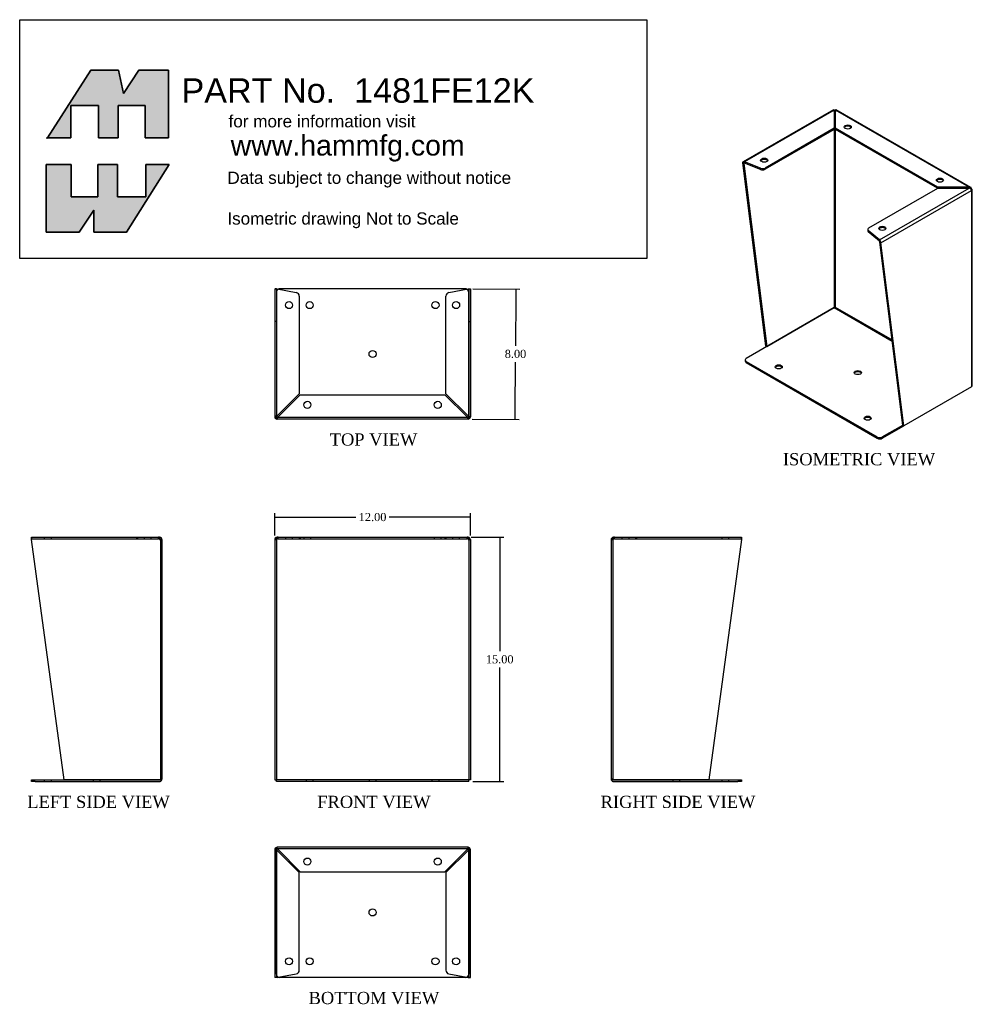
# Model space of a CAD drawing. Header units: inches. Extents: x 0 to 58.5, y 0.3 to 60.7.
import ezdxf
from ezdxf.enums import TextEntityAlignment as Align
from ezdxf.lldxf.tags import DXFTag

# ---------------------------------------------------------------- set-up
doc = ezdxf.new("R2010")
doc.units = ezdxf.units.IN
doc.header["$MEASUREMENT"] = 0
doc.layers.add('COM49136-16', color=7, linetype='Continuous')
doc.layers.add('Default', color=7, linetype='Continuous')
doc.styles.add('SEACAD_Times_New_Roman', font='times.ttf')
tags = doc.linetypes.add('HIDDEN2', pattern=[0.1875, 0.125, -0.0625]).pattern_tags.tags
tags[6:7] = [DXFTag(74, 4), DXFTag(75, 0), DXFTag(340, '0'), DXFTag(46, 0.0), DXFTag(50, 0.0), DXFTag(44, 0.0), DXFTag(45, 0.0)]
tags[4:5] = [DXFTag(74, 4), DXFTag(75, 0), DXFTag(340, '0'), DXFTag(46, 0.0), DXFTag(50, 0.0), DXFTag(44, 0.0), DXFTag(45, 0.0)]
doc.dimstyles.new('ANSI', dxfattribs={"dimtxt": 0.5, "dimasz": 0.5, "dimexe": 0.25, "dimexo": 0.25, "dimgap": 0.25, "dimtad": 0, "dimtih": 1, "dimtoh": 1, "dimzin": 4, "dimdsep": 46, "dimtxsty": 'SEACAD_Times_New_Roman', "dimblk1": '_SE_FILLED', "dimblk2": '_SE_FILLED', "dimsah": 1, "dimcen": 0.25, "dimadec": 0, "dimazin": 0, "dimtfac": 1, "dimtofl": 0, "dimtmove": 0, "dimatfit": 3, "dimfxl": 0, "dimtolj": 1, "dimtzin": 4, "dimarcsym": 0})

# ---------------------------------------------------------------- blocks, each defined once
blk = doc.blocks.new('SG')
at = {"layer": 'Default', "color": 7, "linetype": 'Continuous'}
for p, q in [((12.185, 48.338), (12.185, 52.494)), ((12.185, 52.494), (13.705, 52.494)), ((13.705, 52.494), (13.705, 50.502)), ((15.355, 50.502), (15.355, 52.494)), ((15.355, 52.494), (16.554, 52.494)), ((16.554, 52.494), (16.554, 50.502)), ((19.724, 52.494), (17.111, 48.338)), ((18.289, 50.502), (18.289, 52.494)), ((18.289, 52.494), (19.724, 52.494)), ((13.705, 50.502), (15.355, 50.502)), ((16.554, 50.502), (18.289, 50.502)), ((15.098, 49.688), (14.198, 48.338)), ((15.098, 48.338), (15.098, 49.688)), ((14.198, 48.338), (12.185, 48.338)), ((17.111, 48.338), (15.098, 48.338))]:
    blk.add_line(p, q, dxfattribs=at)
blk = doc.blocks.new('SE')
blk.add_blockref('SG', (0, 0))
blk = doc.blocks.new('SG1')
at = {"layer": 'Default', "color": 7, "linetype": 'Continuous'}
for p, q in [((14.926, 58.277), (12.255, 54.121)), ((16.618, 58.277), (14.926, 58.277)), ((16.918, 56.842), (16.618, 58.277)), ((17.861, 58.277), (16.918, 56.842)), ((19.681, 58.277), (17.861, 58.277)), ((19.681, 54.121), (19.681, 58.277)), ((13.684, 54.121), (13.684, 56.113)), ((13.684, 56.113), (15.397, 56.113)), ((15.397, 56.113), (15.397, 54.121)), ((16.597, 54.121), (16.597, 56.113)), ((16.597, 56.113), (18.246, 56.113)), ((18.246, 56.113), (18.246, 54.121)), ((12.255, 54.121), (13.684, 54.121)), ((15.397, 54.121), (16.597, 54.121)), ((18.246, 54.121), (19.681, 54.121))]:
    blk.add_line(p, q, dxfattribs=at)
blk = doc.blocks.new('SE1')
blk.add_blockref('SG1', (0, 0))
blk = doc.blocks.new('SE2')
at = {"layer": 'COM49136-16', "color": 7, "linetype": 'Continuous'}
for p, q in [((11.277, 29.469), (11.277, 29.556)), ((13.275, 14.707), (11.277, 29.469)), ((11.288, 29.612), (19.076, 29.612)), ((19.134, 29.612), (19.076, 29.612)), ((19.134, 29.517), (19.134, 29.612)), ((19.134, 29.556), (19.134, 29.469)), ((19.134, 29.469), (19.277, 29.469)), ((19.134, 29.469), (19.134, 29.469)), ((19.172, 29.499), (19.247, 29.556)), ((19.277, 29.469), (19.277, 14.755)), ((11.277, 14.612), (11.277, 14.707)), ((11.277, 14.707), (11.497, 14.707)), ((11.497, 14.612), (11.277, 14.612)), ((11.497, 14.707), (19.134, 14.707)), ((11.497, 14.612), (19.134, 14.612)), ((19.134, 14.707), (13.275, 14.707)), ((19.134, 14.707), (19.269, 14.707)), ((19.269, 14.707), (19.134, 14.707))]:
    blk.add_line(p, q, dxfattribs=at)
at = {"layer": 'COM49136-16', "color": 7, "linetype": 'HIDDEN2'}
for p, q in [((11.288, 29.517), (11.288, 29.612)), ((11.288, 29.517), (19.076, 29.517)), ((12.058, 29.612), (12.058, 29.517)), ((12.495, 29.517), (12.495, 29.612)), ((17.719, 29.612), (17.719, 29.517)), ((17.777, 29.612), (17.777, 29.517)), ((18.183, 29.612), (18.183, 29.517)), ((18.62, 29.517), (18.62, 29.612)), ((19.076, 29.517), (19.076, 29.612)), ((19.134, 29.517), (19.076, 29.517)), ((19.182, 29.469), (19.182, 14.755)), ((12.059, 14.707), (12.059, 14.612)), ((12.496, 14.612), (12.496, 14.707)), ((15.059, 14.707), (15.059, 14.612)), ((15.496, 14.612), (15.496, 14.707)), ((19.182, 14.755), (19.277, 14.755))]:
    blk.add_line(p, q, dxfattribs=at)
for centre, radius, start, end in [((19.072, 29.407), 0.11, 56.06422, 87.84538), ((19.134, 14.755), 0.048, 270, 0)]:
    blk.add_arc(centre, radius, start, end, dxfattribs=at)
at = {"layer": 'COM49136-16', "color": 7, "linetype": 'Continuous'}
for centre, radius, start, end in [((19.134, 29.469), 0.143, 37.58384, 90), ((19.134, 29.469), 0.048, 37.58398, 89.99986), ((19.134, 29.469), 0.048, 0, 37.58384), ((19.134, 29.469), 0.143, 0, 37.58384), ((19.134, 14.755), 0.143, 270, 340.38706), ((19.134, 14.755), 0.143, 340.38706, 0)]:
    blk.add_arc(centre, radius, start, end, dxfattribs=at)
at = {"layer": 'COM49136-16', "color": 7, "linetype": 'HIDDEN2'}
blk.add_ellipse((19.134, 14.755), major_axis=(-0.048, 0), ratio=0.99836, start_param=1.570796, end_param=3.141593, dxfattribs=at)
at = {"layer": 'COM49136-16', "color": 7, "linetype": 'Continuous'}
blk.add_ellipse((19.134, 14.755), major_axis=(-0.143, 0), ratio=0.99836, start_param=2.799282, end_param=3.141593, dxfattribs=at)
for points in [[(11.277, 29.556), (11.279, 29.574), (11.28, 29.588), (11.284, 29.607), (11.286, 29.612), (11.288, 29.612)], [(19.076, 29.612), (19.086, 29.612), (19.095, 29.607), (19.115, 29.588), (19.124, 29.574), (19.134, 29.556)]]:
    blk.add_open_spline(points, degree=3, knots=[0, 0, 0, 0, 0.5, 0.5, 1, 1, 1, 1], dxfattribs=at)
at = {"layer": 'COM49136-16', "color": 7, "linetype": 'HIDDEN2'}
blk.add_open_spline([(11.277, 29.499), (11.279, 29.504), (11.28, 29.509), (11.284, 29.516), (11.286, 29.517), (11.288, 29.517)], degree=3, knots=[0, 0, 0, 0, 0.5, 0.5, 1, 1, 1, 1], dxfattribs=at)
blk = doc.blocks.new('SE3')
at = {"layer": 'COM49136-16', "color": 7, "linetype": 'Continuous'}
for p, q in [((26.206, 29.469), (26.206, 14.707)), ((26.206, 29.469), (26.349, 29.469)), ((26.311, 29.499), (26.236, 29.556)), ((26.407, 29.612), (26.349, 29.612)), ((26.349, 29.556), (26.349, 29.612)), ((26.349, 29.469), (26.349, 29.556)), ((26.407, 29.612), (38.006, 29.612)), ((38.063, 29.612), (38.006, 29.612)), ((38.063, 29.556), (38.063, 29.612)), ((38.063, 29.556), (38.063, 29.469)), ((38.063, 29.469), (38.206, 29.469)), ((38.101, 29.499), (38.177, 29.556)), ((38.206, 29.469), (38.206, 14.707)), ((26.206, 14.707), (26.301, 14.707)), ((26.301, 14.707), (26.349, 14.755)), ((26.301, 14.707), (26.349, 14.755)), ((26.301, 14.612), (26.301, 14.707)), ((38.111, 14.612), (26.301, 14.612)), ((38.111, 14.707), (38.063, 14.755)), ((38.111, 14.707), (38.063, 14.755)), ((38.206, 14.707), (38.111, 14.707)), ((38.111, 14.612), (38.111, 14.707))]:
    blk.add_line(p, q, dxfattribs=at)
at = {"layer": 'COM49136-16', "color": 7, "linetype": 'HIDDEN2'}
for p, q in [((26.301, 29.469), (26.301, 14.707)), ((26.407, 29.517), (26.349, 29.517)), ((26.407, 29.517), (26.407, 29.612)), ((26.407, 29.517), (38.006, 29.517)), ((26.863, 29.612), (26.863, 29.517)), ((27.3, 29.517), (27.3, 29.612)), ((27.706, 29.612), (27.706, 29.517)), ((27.764, 29.612), (27.764, 29.517)), ((27.988, 29.612), (27.988, 29.517)), ((28.425, 29.517), (28.425, 29.612)), ((35.988, 29.612), (35.988, 29.517)), ((36.425, 29.517), (36.425, 29.612)), ((36.649, 29.612), (36.649, 29.517)), ((36.706, 29.612), (36.706, 29.517)), ((37.113, 29.612), (37.113, 29.517)), ((37.55, 29.517), (37.55, 29.612)), ((38.006, 29.517), (38.006, 29.612)), ((38.063, 29.517), (38.006, 29.517)), ((38.111, 29.469), (38.111, 14.707)), ((38.111, 14.707), (26.301, 14.707)), ((28.129, 14.707), (28.129, 14.612)), ((28.566, 14.612), (28.566, 14.707)), ((31.988, 14.707), (31.988, 14.612)), ((32.425, 14.612), (32.425, 14.707)), ((35.847, 14.707), (35.847, 14.612)), ((36.284, 14.612), (36.284, 14.707))]:
    blk.add_line(p, q, dxfattribs=at)
at = {"layer": 'COM49136-16', "color": 7, "linetype": 'Continuous'}
for centre, radius, start, end in [((26.349, 29.469), 0.143, 142.41616, 180), ((26.349, 29.469), 0.143, 90.00005, 142.41611), ((26.349, 29.469), 0.048, 142.41616, 180), ((26.349, 29.469), 0.048, 90, 142.41616), ((38.063, 29.469), 0.143, 37.58388, 89.99998), ((38.063, 29.469), 0.048, 37.58384, 90), ((38.063, 29.469), 0.048, 0, 37.58384), ((38.063, 29.469), 0.143, 0, 37.58384)]:
    blk.add_arc(centre, radius, start, end, dxfattribs=at)
at = {"layer": 'COM49136-16', "color": 7, "linetype": 'HIDDEN2'}
for centre, start, end in [((26.411, 29.407), 92.15471, 123.93569), ((38.002, 29.407), 56.06431, 87.84529)]:
    blk.add_arc(centre, 0.11, start, end, dxfattribs=at)
at = {"layer": 'COM49136-16', "color": 7, "linetype": 'Continuous'}
for points in [[(26.407, 29.612), (26.397, 29.612), (26.388, 29.607), (26.368, 29.588), (26.359, 29.574), (26.349, 29.556)], [(38.063, 29.556), (38.054, 29.574), (38.044, 29.588), (38.025, 29.607), (38.015, 29.612), (38.006, 29.612)]]:
    blk.add_open_spline(points, degree=3, knots=[0, 0, 0, 0, 0.5, 0.5, 1, 1, 1, 1], dxfattribs=at)
blk = doc.blocks.new('SE4')
at = {"layer": 'COM49136-16', "color": 7, "linetype": 'Continuous'}
for p, q in [((46.849, 29.469), (46.849, 14.755)), ((46.849, 29.469), (46.992, 29.469)), ((46.953, 29.499), (46.878, 29.556)), ((47.049, 29.612), (46.992, 29.612)), ((46.992, 29.517), (46.992, 29.612)), ((46.992, 29.469), (46.992, 29.556)), ((46.992, 29.469), (46.992, 29.469)), ((47.049, 29.612), (54.838, 29.612)), ((54.849, 29.469), (52.85, 14.707)), ((54.849, 29.556), (54.849, 29.469)), ((46.992, 14.707), (46.857, 14.707)), ((46.857, 14.707), (46.992, 14.707)), ((52.85, 14.707), (46.992, 14.707)), ((46.992, 14.707), (54.628, 14.707)), ((46.992, 14.612), (54.628, 14.612)), ((54.628, 14.707), (54.848, 14.707)), ((54.848, 14.612), (54.628, 14.612)), ((54.848, 14.707), (54.848, 14.612))]:
    blk.add_line(p, q, dxfattribs=at)
at = {"layer": 'COM49136-16', "color": 7, "linetype": 'HIDDEN2'}
for p, q in [((46.944, 29.469), (46.944, 14.755)), ((47.049, 29.517), (46.992, 29.517)), ((47.049, 29.517), (47.049, 29.612)), ((47.049, 29.517), (54.838, 29.517)), ((47.505, 29.612), (47.505, 29.517)), ((47.942, 29.517), (47.942, 29.612)), ((48.349, 29.612), (48.349, 29.517)), ((48.406, 29.612), (48.406, 29.517)), ((53.63, 29.612), (53.63, 29.517)), ((54.067, 29.517), (54.067, 29.612)), ((54.838, 29.517), (54.838, 29.612)), ((46.944, 14.755), (46.849, 14.755)), ((50.63, 14.707), (50.63, 14.612)), ((51.067, 14.612), (51.067, 14.707)), ((53.63, 14.707), (53.63, 14.612)), ((54.067, 14.612), (54.067, 14.707))]:
    blk.add_line(p, q, dxfattribs=at)
at = {"layer": 'COM49136-16', "color": 7, "linetype": 'Continuous'}
for centre, radius, start, end in [((46.992, 29.469), 0.143, 142.41616, 180), ((46.992, 29.469), 0.143, 90, 142.41616), ((46.992, 29.469), 0.048, 142.41616, 180), ((46.992, 29.469), 0.048, 90.00014, 142.41602), ((46.992, 14.755), 0.143, 180, 199.61294), ((46.992, 14.755), 0.143, 199.61294, 270)]:
    blk.add_arc(centre, radius, start, end, dxfattribs=at)
at = {"layer": 'COM49136-16', "color": 7, "linetype": 'HIDDEN2'}
for centre, radius, start, end in [((47.053, 29.407), 0.11, 92.15462, 123.93578), ((46.992, 14.755), 0.048, 180, 270)]:
    blk.add_arc(centre, radius, start, end, dxfattribs=at)
at = {"layer": 'COM49136-16', "color": 7, "linetype": 'Continuous'}
blk.add_ellipse((46.992, 14.755), major_axis=(0.143, 0), ratio=0.99836, start_param=3.141593, end_param=3.483903, dxfattribs=at)
at = {"layer": 'COM49136-16', "color": 7, "linetype": 'HIDDEN2'}
blk.add_ellipse((46.992, 14.755), major_axis=(0.048, 0), ratio=0.99836, start_param=3.141593, end_param=4.712389, dxfattribs=at)
at = {"layer": 'COM49136-16', "color": 7, "linetype": 'Continuous'}
for points in [[(46.992, 29.556), (47.001, 29.574), (47.011, 29.588), (47.03, 29.607), (47.039, 29.612), (47.049, 29.612)], [(54.838, 29.612), (54.84, 29.612), (54.841, 29.607), (54.845, 29.588), (54.847, 29.574), (54.849, 29.556)]]:
    blk.add_open_spline(points, degree=3, knots=[0, 0, 0, 0, 0.5, 0.5, 1, 1, 1, 1], dxfattribs=at)
at = {"layer": 'COM49136-16', "color": 7, "linetype": 'HIDDEN2'}
blk.add_open_spline([(54.838, 29.517), (54.84, 29.517), (54.841, 29.516), (54.845, 29.509), (54.847, 29.504), (54.849, 29.499)], degree=3, knots=[0, 0, 0, 0, 0.5, 0.5, 1, 1, 1, 1], dxfattribs=at)
blk = doc.blocks.new('SE5')
at = {"layer": 'COM49136-16', "color": 7, "linetype": 'Continuous'}
for p, q in [((26.206, 10.43), (26.206, 4.572)), ((26.301, 10.565), (26.301, 10.43)), ((26.301, 10.43), (26.301, 10.565)), ((26.301, 10.43), (26.301, 10.43)), ((26.301, 10.43), (26.301, 4.572)), ((26.301, 2.794), (26.301, 10.43)), ((38.063, 10.573), (26.349, 10.573)), ((38.111, 10.565), (38.111, 10.43)), ((38.111, 10.43), (38.111, 10.565)), ((38.111, 10.43), (38.111, 10.43)), ((38.111, 4.572), (38.111, 10.43)), ((38.111, 10.43), (38.111, 2.794)), ((38.206, 4.572), (38.206, 10.43)), ((26.301, 4.572), (26.206, 4.572)), ((26.206, 4.572), (26.206, 2.573)), ((26.301, 4.572), (26.301, 2.573)), ((38.111, 4.572), (38.206, 4.572)), ((38.111, 2.573), (38.111, 4.572)), ((38.206, 2.573), (38.206, 4.572)), ((26.301, 2.573), (26.206, 2.573)), ((26.301, 2.573), (26.311, 2.573)), ((26.349, 2.584), (26.422, 2.597)), ((37.891, 2.574), (26.521, 2.574)), ((37.991, 2.597), (38.063, 2.584)), ((38.101, 2.573), (38.111, 2.573)), ((38.111, 2.573), (38.206, 2.573))]:
    blk.add_line(p, q, dxfattribs=at)
at = {"layer": 'COM49136-16', "color": 7, "linetype": 'HIDDEN2'}
for p, q in [((26.301, 10.43), (26.206, 10.43)), ((26.311, 10.43), (26.301, 10.43)), ((26.349, 10.478), (26.349, 10.573)), ((38.063, 10.478), (26.349, 10.478)), ((26.349, 10.478), (26.349, 10.468)), ((27.706, 9.016), (26.349, 10.373)), ((26.407, 10.43), (27.764, 9.073)), ((36.649, 9.073), (38.006, 10.43)), ((38.063, 10.373), (36.706, 9.016)), ((38.063, 10.478), (38.063, 10.573)), ((38.063, 10.468), (38.063, 10.478)), ((38.111, 10.43), (38.101, 10.43)), ((38.111, 10.43), (38.206, 10.43)), ((27.764, 9.073), (36.649, 9.073)), ((27.706, 3.021), (27.706, 9.016)), ((36.706, 9.016), (36.706, 3.021)), ((26.422, 2.597), (27.527, 2.805)), ((36.886, 2.805), (37.991, 2.597))]:
    blk.add_line(p, q, dxfattribs=at)
for centre in [(28.206, 9.698), (36.206, 9.698), (27.081, 3.573), (37.331, 3.573)]:
    blk.add_circle(centre, 0.218, dxfattribs=at)
at = {"layer": 'COM49136-16', "color": 7, "linetype": 'Continuous'}
for centre in [(32.206, 6.574), (28.347, 3.574), (36.065, 3.574)]:
    blk.add_circle(centre, 0.218, dxfattribs=at)
for centre, radius, start, end in [((26.349, 10.43), 0.143, 109.61294, 180), ((26.349, 10.43), 0.143, 90, 109.61294), ((38.063, 10.43), 0.143, 70.38706, 90), ((38.063, 10.43), 0.143, 0, 70.38706), ((26.521, 2.794), 0.22, 180, 270), ((26.419, 2.266), 0.326, 102.32585, 109.28398), ((37.891, 2.794), 0.22, 270, 0), ((37.994, 2.266), 0.326, 70.71602, 77.67415)]:
    blk.add_arc(centre, radius, start, end, dxfattribs=at)
at = {"layer": 'COM49136-16', "color": 7, "linetype": 'HIDDEN2'}
for centre, radius, start, end in [((26.6, 11.008), 0.683, 237.77093, 248.44518), ((26.349, 10.43), 0.048, 90, 180), ((26.602, 10.581), 0.327, 207.45412, 219.54393), ((25.771, 10.179), 0.683, 21.55481, 32.22908), ((26.198, 10.178), 0.327, 50.4561, 62.54584), ((38.641, 10.179), 0.683, 147.77092, 158.44519), ((38.214, 10.178), 0.327, 117.45416, 129.5439), ((38.063, 10.43), 0.048, 0, 90), ((37.812, 11.008), 0.683, 291.55482, 302.22907), ((37.811, 10.581), 0.327, 320.45607, 332.54588), ((26.539, -0.013), 2.604, 94.17513, 96.68014), ((27.486, 3.021), 0.22, 280.6113, 0), ((36.926, 3.021), 0.22, 180, 259.3887), ((37.874, -0.013), 2.604, 83.31986, 85.82487)]:
    blk.add_arc(centre, radius, start, end, dxfattribs=at)
at = {"layer": 'COM49136-16', "color": 7, "linetype": 'Continuous'}
for centre, start_param, end_param in [((26.349, 10.43), 3.141593, 3.483903), ((38.063, 10.43), 2.799282, 3.141593)]:
    blk.add_ellipse(centre, major_axis=(0, -0.143), ratio=0.99836, start_param=start_param, end_param=end_param, dxfattribs=at)
at = {"layer": 'COM49136-16', "color": 7, "linetype": 'HIDDEN2'}
for centre, start_param, end_param in [((26.349, 10.43), 3.141593, 4.712389), ((38.063, 10.43), 1.570796, 3.141593)]:
    blk.add_ellipse(centre, major_axis=(0, -0.048), ratio=0.99836, start_param=start_param, end_param=end_param, dxfattribs=at)
blk = doc.blocks.new('SE6')
at = {"layer": 'COM49136-16', "color": 7, "linetype": 'Continuous'}
for p, q in [((26.206, 44.859), (26.236, 44.859)), ((26.206, 44.859), (26.206, 37.002)), ((26.311, 44.859), (26.236, 44.859)), ((26.349, 44.848), (27.527, 44.628)), ((37.891, 44.858), (26.521, 44.858)), ((36.886, 44.628), (38.063, 44.848)), ((38.101, 44.859), (38.177, 44.859)), ((38.177, 44.859), (38.206, 44.859)), ((38.206, 44.859), (38.206, 37.002)), ((27.706, 44.411), (27.706, 38.416)), ((36.706, 38.416), (36.706, 44.411)), ((27.706, 38.416), (26.349, 37.059)), ((26.407, 37.002), (27.764, 38.359)), ((27.764, 38.359), (36.649, 38.359)), ((36.649, 38.359), (38.006, 37.002)), ((38.063, 37.059), (36.706, 38.416)), ((26.236, 37.002), (26.206, 37.002)), ((26.206, 37.002), (26.206, 37.002)), ((26.311, 37.002), (26.236, 37.002)), ((26.301, 37.002), (26.301, 37.002)), ((26.301, 36.999), (26.301, 37.002)), ((26.301, 37.002), (26.301, 37.002)), ((26.349, 36.964), (26.349, 36.889)), ((26.349, 36.859), (26.349, 36.889)), ((38.063, 36.964), (38.063, 36.889)), ((38.063, 36.889), (38.063, 36.859)), ((38.101, 37.002), (38.177, 37.002)), ((38.111, 37.002), (38.111, 37.002)), ((38.111, 36.999), (38.111, 37.002)), ((38.111, 37.002), (38.111, 37.002)), ((38.206, 37.002), (38.177, 37.002)), ((38.206, 37.002), (38.206, 37.002)), ((38.063, 36.859), (26.349, 36.859))]:
    blk.add_line(p, q, dxfattribs=at)
at = {"layer": 'COM49136-16', "color": 7, "linetype": 'HIDDEN2'}
for p, q in [((26.301, 44.859), (26.301, 37.002)), ((38.111, 44.859), (38.111, 37.002)), ((26.301, 44.638), (26.301, 37.002)), ((38.111, 37.002), (38.111, 44.638)), ((26.301, 42.86), (26.206, 42.86)), ((38.111, 42.86), (38.206, 42.86)), ((26.301, 36.867), (26.301, 37.002)), ((26.301, 36.867), (26.301, 36.999)), ((38.063, 36.954), (26.349, 36.954)), ((38.111, 36.867), (38.111, 37.002)), ((38.111, 36.867), (38.111, 36.999))]:
    blk.add_line(p, q, dxfattribs=at)
at = {"layer": 'COM49136-16', "color": 7, "linetype": 'Continuous'}
for centre in [(27.081, 43.859), (28.347, 43.858), (36.065, 43.858), (37.331, 43.859), (32.206, 40.858), (28.206, 37.734), (36.206, 37.734)]:
    blk.add_circle(centre, 0.218, dxfattribs=at)
for centre, radius, start, end in [((26.539, 47.445), 2.604, 263.31986, 265.82487), ((26.419, 45.166), 0.326, 250.71602, 257.67415), ((26.521, 44.638), 0.22, 90, 116.93449), ((37.891, 44.638), 0.22, 63.06551, 90), ((37.874, 47.445), 2.604, 274.17513, 276.68014), ((37.994, 45.166), 0.326, 282.32585, 289.28398), ((27.486, 44.411), 0.22, 0, 79.3887), ((36.926, 44.411), 0.22, 100.6113, 180), ((26.349, 37.002), 0.143, 180, 270), ((26.6, 36.424), 0.683, 111.55482, 122.22907), ((26.349, 37.002), 0.048, 180, 270), ((26.602, 36.851), 0.327, 140.45607, 152.54588), ((26.198, 37.254), 0.327, 297.45416, 309.5439), ((25.771, 37.253), 0.683, 327.77092, 338.44519), ((38.214, 37.254), 0.327, 230.4561, 242.54584), ((38.641, 37.253), 0.683, 201.55481, 212.22908), ((37.812, 36.424), 0.683, 57.77093, 68.44518), ((37.811, 36.851), 0.327, 27.45412, 39.54393), ((38.063, 37.002), 0.048, 270, 0), ((38.063, 37.002), 0.143, 270, 0)]:
    blk.add_arc(centre, radius, start, end, dxfattribs=at)
at = {"layer": 'COM49136-16', "color": 7, "linetype": 'HIDDEN2'}
for centre, start, end in [((26.521, 44.638), 116.93449, 180), ((37.891, 44.638), 0, 63.06551)]:
    blk.add_arc(centre, 0.22, start, end, dxfattribs=at)
at = {"layer": 'COM49136-16', "color": 7, "linetype": 'Continuous'}
for centre, start_param, end_param in [((26.349, 37.002), 1.570796, 3.058709), ((38.063, 37.002), 3.224476, 4.712389)]:
    blk.add_ellipse(centre, major_axis=(0, 0.048), ratio=0.99836, start_param=start_param, end_param=end_param, dxfattribs=at)
at = {"layer": 'COM49136-16', "color": 7, "linetype": 'HIDDEN2'}
for centre, major_axis, start_param, end_param in [((26.349, 37.002), (0, 0.048), 3.058709, 3.141593), ((38.063, 37.002), (0, 0.048), 3.141593, 3.224476), ((26.349, 37.002), (0, 0.143), 2.799282, 3.141593)]:
    blk.add_ellipse(centre, major_axis=major_axis, ratio=0.99836, start_param=start_param, end_param=end_param, dxfattribs=at)
blk = doc.blocks.new('SE7')
at = {"layer": 'COM49136-16', "color": 7, "linetype": 'Continuous'}
for p, q in [((60.491, 55.855), (54.941, 52.65)), ((60.528, 55.827), (55.021, 52.648)), ((60.528, 55.827), (60.528, 54.719)), ((60.542, 55.774), (60.528, 55.794)), ((60.528, 55.75), (60.535, 55.754)), ((60.535, 55.754), (60.535, 43.701)), ((60.535, 55.754), (60.535, 55.754)), ((60.596, 55.774), (60.609, 55.794)), ((60.603, 55.754), (60.603, 43.74)), ((60.603, 55.754), (60.609, 55.75)), ((60.609, 54.719), (60.609, 55.827)), ((68.811, 51.092), (60.609, 55.827)), ((68.917, 51.079), (60.646, 55.855)), ((60.528, 54.719), (56.289, 52.272)), ((60.528, 54.642), (56.289, 52.194)), ((60.528, 54.719), (60.528, 54.642)), ((66.892, 51.092), (60.609, 54.719)), ((60.609, 54.719), (60.609, 54.642)), ((66.865, 51.03), (60.609, 54.642)), ((54.986, 52.566), (54.933, 52.644)), ((55.021, 52.57), (55.021, 52.648)), ((56.009, 52.257), (55.021, 52.648)), ((54.979, 52.546), (54.912, 52.585)), ((54.912, 52.585), (56.325, 41.348)), ((54.979, 52.546), (55.021, 52.57)), ((54.979, 52.546), (56.392, 41.309)), ((56.009, 52.179), (55.021, 52.57)), ((56.009, 52.179), (56.009, 52.257)), ((56.289, 52.272), (56.289, 52.194)), ((62.653, 48.598), (66.892, 51.045)), ((63.304, 47.865), (68.811, 51.045)), ((63.397, 47.686), (68.953, 50.894)), ((68.811, 51.092), (66.892, 51.092)), ((66.892, 51.092), (66.892, 51.045)), ((66.892, 51.045), (68.811, 51.045)), ((68.811, 51.045), (68.811, 51.092)), ((68.891, 51.009), (68.932, 51.069)), ((68.917, 50.99), (68.953, 51.01)), ((68.953, 50.894), (68.953, 38.84)), ((68.953, 50.894), (68.953, 50.894)), ((68.995, 38.899), (68.995, 50.952)), ((62.588, 48.508), (62.588, 48.43)), ((63.304, 47.865), (62.627, 48.436)), ((62.627, 48.436), (62.627, 48.359)), ((63.304, 47.788), (62.627, 48.359)), ((63.304, 47.788), (63.304, 47.865)), ((63.323, 47.753), (63.376, 47.769)), ((63.33, 47.725), (63.397, 47.686)), ((64.743, 36.488), (63.33, 47.725)), ((64.81, 36.449), (63.397, 47.686)), ((60.535, 43.701), (55.135, 40.583)), ((56.392, 41.309), (60.535, 43.701)), ((60.535, 43.701), (64.094, 41.645)), ((60.603, 43.74), (64.084, 41.73)), ((56.392, 41.309), (56.325, 41.348)), ((55.07, 40.493), (55.07, 40.416)), ((55.135, 40.403), (63.175, 35.762)), ((55.135, 40.403), (55.135, 40.326)), ((55.135, 40.326), (63.175, 35.684)), ((68.953, 38.84), (64.81, 36.449)), ((63.486, 35.762), (64.743, 36.488)), ((63.486, 35.684), (64.81, 36.449)), ((64.743, 36.488), (64.81, 36.449)), ((63.175, 35.684), (63.175, 35.762)), ((63.486, 35.762), (63.486, 35.684))]:
    blk.add_line(p, q, dxfattribs=at)
for centre, radius, start, end in [((55.007, 52.538), 0.0347, 66.78031, 126.94877), ((68.848, 50.956), 0.141, 53.57149, 105.09751), ((68.747, 50.79), 0.263, 45.18143, 75.80558), ((63.175, 47.693), 0.216, 20.78595, 53.23075), ((63.248, 47.735), 0.0766, 13.50666, 43.90615)]:
    blk.add_arc(centre, radius, start, end, dxfattribs=at)
for centre, major_axis, ratio, start_param, end_param in [((60.569, 55.734), (0.143, 0), 0.57735, 1.290019, 1.852344), ((60.569, 55.734), (-0.024, 0.0416), 0.57735, 0.129436, 0.785398), ((60.569, 55.734), (0.048, 0), 0.57735, 0.785398, 2.356194), ((60.569, 55.734), (0.024, 0.0416), 0.57735, 5.497787, 6.153749), ((61.364, 54.716), (0.219, 0), 0.57735, 0.312499, 2.829093), ((55.013, 52.527), (-0.071, 0.124), 0.57735, 0.129436, 0.785398), ((56.238, 52.675), (0.218, 0), 0.57735, 0.312499, 2.829093), ((55.013, 52.527), (-0.024, 0.0416), 0.57735, 0.129436, 0.785398), ((56.133, 52.362), (-0.22, 0), 0.57735, 0.9706, 2.356194), ((56.133, 52.284), (0.22, 0), 0.57735, 4.112193, 5.497787), ((67.021, 51.45), (0.218, 0), 0.57735, 0.312499, 2.829093), ((68.852, 50.952), (0.072, 0.124), 0.57735, 5.497787, 6.153749), ((68.852, 50.952), (0.071, -0.124), 0.57735, 0.785398, 1.44136), ((68.852, 50.952), (-0.143, 0), 0.57735, 2.356194, 3.926991), ((62.808, 48.508), (0.22, 0), 0.57735, 2.356194, 3.741789), ((62.808, 48.43), (0.22, 0), 0.57735, 3.141593, 3.741789), ((63.485, 48.491), (-0.218, 0), 0.57735, 3.454092, 5.970686), ((63.296, 47.744), (0.024, -0.0416), 0.57735, 0.785398, 1.44136), ((63.296, 47.744), (0.071, -0.124), 0.57735, 0.785398, 1.44136), ((60.569, 43.72), (-0.048, -0.0277), 0.000711, 3.926581, 5.497377), ((60.569, 43.72), (-0.048, -0.0277), 0.000711, 0.785808, 2.356604), ((55.29, 40.493), (0.22, 0), 0.57735, 2.356194, 3.926991), ((55.29, 40.416), (0.22, 0), 0.57735, 3.141593, 3.926991), ((57.133, 39.989), (0.218, 0), 0.57735, 0.312499, 2.829093), ((61.983, 39.638), (0.219, 0), 0.57735, 0.312499, 2.829093), ((68.852, 38.899), (-0.143, 0), 0.57735, 2.356194, 3.141593), ((62.591, 36.838), (0.218, 0), 0.57735, 0.312499, 2.829093), ((63.33, 35.851), (-0.22, 0), 0.57735, 0.785398, 2.356194), ((63.33, 35.774), (0.22, 0), 0.57735, 3.926991, 5.497787)]:
    blk.add_ellipse(centre, major_axis=major_axis, ratio=ratio, start_param=start_param, end_param=end_param, dxfattribs=at)
for centre, major_axis in [((61.364, 54.794), (0.218, 0)), ((56.238, 52.753), (-0.218, 0)), ((67.021, 51.528), (0.218, 0)), ((63.485, 48.568), (-0.219, 0)), ((57.133, 40.066), (0.218, 0)), ((61.983, 39.715), (0.219, 0)), ((62.591, 36.915), (0.218, 0))]:
    blk.add_ellipse(centre, major_axis=major_axis, ratio=0.57735, dxfattribs=at)
for points, knots in [([(60.491, 55.855), (60.494, 55.856), (60.499, 55.856), (60.511, 55.849), (60.519, 55.84), (60.528, 55.827)], [0.1415704, 0.1415704, 0.1415704, 0.1415704, 0.5, 0.5, 1, 1, 1, 1]), ([(60.542, 55.774), (60.538, 55.773), (60.535, 55.77), (60.531, 55.762), (60.53, 55.757), (60.528, 55.75)], [0, 0, 0, 0, 0.5, 0.5, 1, 1, 1, 1]), ([(60.596, 55.774), (60.599, 55.773), (60.602, 55.77), (60.606, 55.762), (60.608, 55.757), (60.609, 55.75)], [0, 0, 0, 0, 0.5, 0.5, 1, 1, 1, 1]), ([(60.646, 55.855), (60.643, 55.856), (60.639, 55.856), (60.627, 55.849), (60.618, 55.84), (60.609, 55.827)], [0.1415906, 0.1415906, 0.1415906, 0.1415906, 0.5, 0.5, 1, 1, 1, 1]), ([(55.021, 52.648), (55.004, 52.656), (54.987, 52.66), (54.957, 52.659), (54.943, 52.653), (54.933, 52.644)], [0, 0, 0, 0, 0.5, 0.5, 1, 1, 1, 1])]:
    blk.add_open_spline(points, degree=3, knots=knots, dxfattribs=at)
blk = doc.blocks.new('_SE_FILLED')
at = {"color": 0}
blk.add_line((0, 0), (-1, 0), dxfattribs=at)
blk.add_solid([(0, 0), (-1, -0.1665), (-1, 0.1665), (0, 0)], dxfattribs=at)
blk = doc.blocks.new('*D17')
at = {"layer": 'Default', "color": 0, "linetype": 'Continuous', "lineweight": -2}
for p, q in [((27.704, 28.973), (29.705, 28.973)), ((29.455, 28.473), (29.455, 21.978)), ((29.455, 14.473), (29.455, 20.968)), ((27.809, 13.973), (29.705, 13.973))]:
    blk.add_line(p, q, dxfattribs=at)
at = {"layer": 'Defpoints', "color": 0, "linetype": 'Continuous'}
for p in [(27.454, 28.973), (27.559, 13.973), (29.455, 13.973)]:
    blk.add_point(p, dxfattribs=at)
at = {"layer": 'Default', "color": 0, "linetype": 'Continuous', "lineweight": -2, "xscale": 0.5, "yscale": 0.5, "zscale": 0.5}
for p, rotation in [((29.455, 28.973), 90), ((29.455, 13.973), 270)]:
    blk.add_blockref('_SE_FILLED', p, dxfattribs=dict(at, rotation=rotation))
at = {"layer": 'Default', "color": 0, "linetype": 'Continuous', "insert": (29.455, 21.473), "char_height": 0.5, "attachment_point": 5, "style": 'SEACAD_Times_New_Roman'}
blk.add_mtext('\\A1;\\A1;15.00', dxfattribs=at)
blk = doc.blocks.new('*D18')
at = {"layer": 'Default', "color": 0, "linetype": 'Continuous', "lineweight": -2}
for p, q in [((15.654, 29.08), (15.654, 30.454)), ((27.654, 29.08), (27.654, 30.454)), ((16.154, 30.204), (20.63, 30.204)), ((27.154, 30.204), (22.678, 30.204))]:
    blk.add_line(p, q, dxfattribs=at)
at = {"layer": 'Defpoints', "color": 0, "linetype": 'Continuous'}
for p in [(27.654, 30.204), (15.654, 28.83), (27.654, 28.83)]:
    blk.add_point(p, dxfattribs=at)
at = {"layer": 'Default', "color": 0, "linetype": 'Continuous', "lineweight": -2, "xscale": 0.5, "yscale": 0.5, "zscale": 0.5, "rotation": 180}
blk.add_blockref('_SE_FILLED', (15.654, 30.204), dxfattribs=at)
at = {"layer": 'Default', "color": 0, "linetype": 'Continuous', "lineweight": -2, "xscale": 0.5, "yscale": 0.5, "zscale": 0.5}
blk.add_blockref('_SE_FILLED', (27.654, 30.204), dxfattribs=at)
at = {"layer": 'Default', "color": 0, "linetype": 'Continuous', "insert": (21.654, 30.204), "char_height": 0.5, "attachment_point": 5, "style": 'SEACAD_Times_New_Roman'}
blk.add_mtext('\\A1;\\A1;12.00', dxfattribs=at)
blk = doc.blocks.new('*D19')
at = {"layer": 'Default', "color": 0, "linetype": 'Continuous', "lineweight": -2}
for p, q in [((27.799, 44.218), (30.693, 44.205)), ((30.441, 43.706), (30.427, 40.725)), ((30.408, 36.706), (30.422, 39.715)), ((27.761, 36.218), (30.655, 36.205))]:
    blk.add_line(p, q, dxfattribs=at)
at = {"layer": 'Defpoints', "color": 0, "linetype": 'Continuous'}
for p in [(27.549, 44.22), (30.443, 44.206), (27.511, 36.22)]:
    blk.add_point(p, dxfattribs=at)
at = {"layer": 'Default', "color": 0, "linetype": 'Continuous', "lineweight": -2, "xscale": 0.5, "yscale": 0.5, "zscale": 0.5}
for p, rotation in [((30.443, 44.206), 89.72757378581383), ((30.405, 36.206), 269.7275737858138)]:
    blk.add_blockref('_SE_FILLED', p, dxfattribs=dict(at, rotation=rotation))
at = {"layer": 'Default', "color": 0, "linetype": 'Continuous', "insert": (30.425, 40.22), "char_height": 0.5, "attachment_point": 5, "style": 'SEACAD_Times_New_Roman'}
blk.add_mtext('\\A1;\\A1;8.00', dxfattribs=at)

msp = doc.modelspace()

# ---------------------------------------------------------------- hatches: boundary and pattern name
at = {"layer": 'Default', "linetype": 'Continuous'}
for points in [[(6.066, 57.637), (4.374, 57.637), (1.703, 53.482), (3.132, 53.482), (3.132, 55.474), (4.845, 55.474), (4.845, 53.482), (6.045, 53.482), (6.045, 55.474), (7.694, 55.474), (7.694, 53.482), (9.129, 53.482), (9.129, 57.637), (7.308, 57.637), (6.366, 56.202)], [(4.802, 49.862), (3.153, 49.862), (3.153, 51.854), (1.632, 51.854), (1.632, 47.699), (3.646, 47.699), (4.545, 49.049), (4.545, 47.699), (6.559, 47.699), (9.172, 51.854), (7.737, 51.854), (7.737, 49.862), (6.002, 49.862), (6.002, 51.854), (4.802, 51.854)]]:
    msp.add_hatch(color=7, dxfattribs=at).paths.add_polyline_path(points)

# ---------------------------------------------------------------- linework, layer by layer
at = {"layer": 'Default', "color": 7, "linetype": 'Continuous'}
for p, q in [((0, 60.741), (38.486, 60.741)), ((0, 46.08), (0, 60.741)), ((38.486, 60.741), (38.486, 46.08)), ((4.374, 57.637), (1.675, 53.439)), ((6.066, 57.637), (4.374, 57.637)), ((6.366, 56.202), (6.066, 57.637)), ((7.308, 57.637), (6.366, 56.202)), ((9.129, 57.637), (7.308, 57.637)), ((9.129, 53.482), (9.129, 57.637)), ((3.132, 55.474), (4.845, 55.474)), ((3.132, 53.482), (3.132, 55.474)), ((4.845, 55.474), (4.845, 53.482)), ((6.045, 55.474), (7.694, 55.474)), ((6.045, 53.482), (6.045, 55.474)), ((7.694, 55.474), (7.694, 53.482)), ((1.632, 53.482), (3.132, 53.482)), ((4.845, 53.482), (6.045, 53.482)), ((7.694, 53.482), (9.129, 53.482)), ((1.632, 51.854), (3.153, 51.854)), ((1.632, 47.699), (1.632, 51.854)), ((3.153, 51.854), (3.153, 49.862)), ((4.802, 51.854), (6.002, 51.854)), ((4.802, 49.862), (4.802, 51.854)), ((6.002, 51.854), (6.002, 49.862)), ((9.172, 51.854), (6.559, 47.699)), ((7.737, 51.854), (9.172, 51.854)), ((7.737, 49.862), (7.737, 51.854)), ((3.153, 49.862), (4.802, 49.862)), ((6.002, 49.862), (7.737, 49.862)), ((4.545, 49.049), (3.646, 47.699)), ((4.545, 47.699), (4.545, 49.049)), ((3.646, 47.699), (1.632, 47.699)), ((6.559, 47.699), (4.545, 47.699)), ((38.486, 46.08), (0, 46.08))]:
    msp.add_line(p, q, dxfattribs=at)
for points in [[(6.066, 57.637), (6.366, 56.202), (7.308, 57.637), (9.129, 57.637), (9.129, 53.482), (7.694, 53.482), (7.694, 55.474), (6.045, 55.474), (6.045, 53.482), (4.845, 53.482), (4.845, 55.474), (3.132, 55.474), (3.132, 53.482), (1.703, 53.482), (4.374, 57.637), (6.066, 57.637)], [(6.066, 57.637), (6.366, 56.202), (7.308, 57.637), (9.129, 57.637), (9.129, 53.482), (7.694, 53.482), (7.694, 55.474), (6.045, 55.474), (6.045, 53.482), (4.845, 53.482), (4.845, 55.474), (3.132, 55.474), (3.132, 53.482), (1.703, 53.482), (4.374, 57.637), (6.066, 57.637)], [(6.066, 57.637), (6.366, 56.202), (7.308, 57.637), (9.129, 57.637), (9.129, 53.482), (7.694, 53.482), (7.694, 55.474), (6.045, 55.474), (6.045, 53.482), (4.845, 53.482), (4.845, 55.474), (3.132, 55.474), (3.132, 53.482), (1.703, 53.482), (4.374, 57.637), (6.066, 57.637)], [(6.066, 57.637), (6.366, 56.202), (7.308, 57.637), (9.129, 57.637), (9.129, 53.482), (7.694, 53.482), (7.694, 55.474), (6.045, 55.474), (6.045, 53.482), (4.845, 53.482), (4.845, 55.474), (3.132, 55.474), (3.132, 53.482), (1.703, 53.482), (4.374, 57.637), (6.066, 57.637)], [(6.066, 57.637), (6.366, 56.202), (7.308, 57.637), (9.129, 57.637), (9.129, 53.482), (7.694, 53.482), (7.694, 55.474), (6.045, 55.474), (6.045, 53.482), (4.845, 53.482), (4.845, 55.474), (3.132, 55.474), (3.132, 53.482), (1.703, 53.482), (4.374, 57.637), (6.066, 57.637)], [(4.802, 49.862), (3.153, 49.862), (3.153, 51.854), (1.632, 51.854), (1.632, 47.699), (3.646, 47.699), (4.545, 49.049), (4.545, 47.699), (6.559, 47.699), (9.172, 51.854), (7.737, 51.854), (7.737, 49.862), (6.002, 49.862), (6.002, 51.854), (4.802, 51.854), (4.802, 49.862)], [(4.802, 49.862), (3.153, 49.862), (3.153, 51.854), (1.632, 51.854), (1.632, 47.699), (3.646, 47.699), (4.545, 49.049), (4.545, 47.699), (6.559, 47.699), (9.172, 51.854), (7.737, 51.854), (7.737, 49.862), (6.002, 49.862), (6.002, 51.854), (4.802, 51.854), (4.802, 49.862)], [(4.802, 49.862), (3.153, 49.862), (3.153, 51.854), (1.632, 51.854), (1.632, 47.699), (3.646, 47.699), (4.545, 49.049), (4.545, 47.699), (6.559, 47.699), (9.172, 51.854), (7.737, 51.854), (7.737, 49.862), (6.002, 49.862), (6.002, 51.854), (4.802, 51.854), (4.802, 49.862)], [(4.802, 49.862), (3.153, 49.862), (3.153, 51.854), (1.632, 51.854), (1.632, 47.699), (3.646, 47.699), (4.545, 49.049), (4.545, 47.699), (6.559, 47.699), (9.172, 51.854), (7.737, 51.854), (7.737, 49.862), (6.002, 49.862), (6.002, 51.854), (4.802, 51.854), (4.802, 49.862)], [(4.802, 49.862), (3.153, 49.862), (3.153, 51.854), (1.632, 51.854), (1.632, 47.699), (3.646, 47.699), (4.545, 49.049), (4.545, 47.699), (6.559, 47.699), (9.172, 51.854), (7.737, 51.854), (7.737, 49.862), (6.002, 49.862), (6.002, 51.854), (4.802, 51.854), (4.802, 49.862)]]:
    msp.add_lwpolyline(points, dxfattribs=at)

# ---------------------------------------------------------------- block references
for name in ['SE1', 'SE']:
    msp.add_blockref(name, (-10.552, -0.639))
at = {"layer": 'Default'}
for name in ['SE7', 'SE6', 'SE2', 'SE3', 'SE4', 'SE5']:
    msp.add_blockref(name, (-10.552, -0.639), dxfattribs=at)

# ---------------------------------------------------------------- texts
at = {"layer": 'Default', "color": 7, "linetype": 'Continuous', "style": 'SEACAD_Times_New_Roman'}
for s, p in [('TOP VIEW', (19.024, 35.345)), ('ISOMETRIC VIEW', (46.833, 34.133)), ('LEFT SIDE VIEW', (0.468, 13.098)), ('FRONT VIEW', (18.259, 13.098)), ('RIGHT SIDE VIEW', (35.649, 13.098)), ('BOTTOM VIEW', (17.726, 1.059))]:
    msp.add_text(s, height=0.75, dxfattribs=at).set_placement(p, align=Align.TOP_LEFT)
at = {"layer": 'Default', "attachment_point": 1}
for s, insert, char_height, width in [('{\\fArial|b0||i0||c0|p34;\\C7;\\H1.5;\\W1.;PART No.  1481FE12K}', (9.928, 57.143), 1.5, 28.24358), ('{\\fArial|b0||i0||c0|p34;\\C7;\\H0.75;\\W1.;for more information visit}', (12.817, 54.881), 0.75, 11.54348), ('{\\fArial|b0||i0||c0|p34;\\C7;\\H1.25;\\W1.;www.hammfg.com}', (12.947, 53.652), 1.25, 14.56522), ('{\\fArial|b0||i0||c0|p34;\\C7;\\H0.75;\\W1.;Data subject to change without notice\\P}{\\fArial|b0||i0||c0|p34;\\C7;\\H0.75;\\W1.;\\P}{\\fArial|b0||i0||c0|p34;\\C7;\\H0.75;\\W1.;Isometric drawing Not to Scale}', (12.745, 51.412), 0.75, 17.51087)]:
    msp.add_mtext(s, dxfattribs=dict(at, insert=insert, char_height=char_height, width=width))

# ---------------------------------------------------------------- dimensions: what is measured, and where the dimension line sits
at = {"layer": 'Default', "color": 7, "linetype": 'Continuous'}
for base, p1, p2, angle, picture, middle, dimtype in [((30.443, 44.206), (27.511, 36.22), (27.549, 44.22), 89.72757, '*D19', (30.425, 40.22), 161), ((27.654, 30.204), (15.654, 28.83), (27.654, 28.83), 0, '*D18', (21.654, 30.204), 161), ((29.455, 13.973), (27.454, 28.973), (27.559, 13.973), 90, '*D17', (29.455, 21.473), 160)]:
    dim = msp.add_linear_dim(base=base, p1=p1, p2=p2, angle=angle, text='\\A1;<>', dimstyle='ANSI', dxfattribs=at)
    dim.commit()
    dim.dimension.update_dxf_attribs({"geometry": picture, "text_midpoint": middle, "dimtype": dimtype})

doc.saveas('drawing.dxf')
